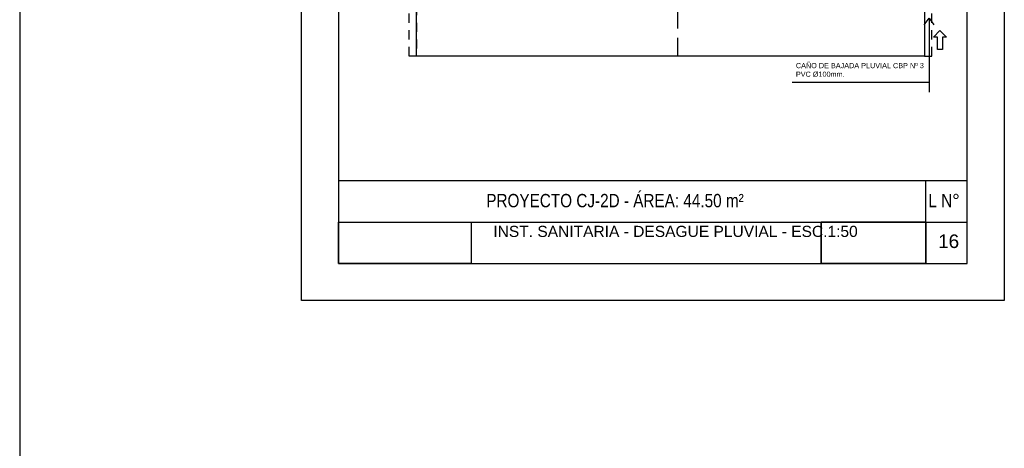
# Model space of a CAD drawing. Header units: millimetres. Extents: x 201 to 840, y 135 to 685.
# Tile 194 of 219: x 377.04 to 390.32, y 328.84 to 334.63. Entities that reach past the tile are written whole.
import ezdxf

# ---------------------------------------------------------------- set-up
doc = ezdxf.new("R2010")
doc.units = ezdxf.units.MM
doc.linetypes.add('HIDDEN', pattern=[0.375, 0.25, -0.125])
doc.linetypes.add('HIDDEN2', pattern=[0.1875, 0.125, -0.0625])
for name, color, linetype in [('01', 1, 'Continuous'), ('DESAGÜE PLUVIAL', 4, 'Continuous'), ('LAMINA', 6, 'Continuous'), ('LLAMADAS', 1, 'Continuous'), ('piso', 1, 'Continuous'), ('pluvial', 30, 'Continuous'), ('PROYECCIONES', 2, 'Continuous'), ('TEXT', 4, 'Continuous'), ('TEXTO LAMINA', 2, 'Continuous'), ('texto sanitario', 3, 'Continuous')]:
    doc.layers.add(name, color=color, linetype=linetype)
doc.styles.add('ARIAL', font='arial.ttf', dxfattribs={"height": 0.06})
doc.styles.get("Standard").update_dxf_attribs({"font": 'arial.ttf'})
doc.dimstyles.new('05', dxfattribs={"dimscale": 0, "dimtxt": 0.09, "dimasz": 0.05, "dimexe": 0, "dimexo": 0, "dimgap": 0, "dimtad": 0, "dimzin": 0, "dimdsep": 46, "dimtxsty": 'Standard', "dimblk": 'OPEN90', "dimcen": 0.25, "dimclrd": 1, "dimclre": 1, "dimclrt": 3, "dimadec": 0, "dimazin": 0, "dimtfac": 1, "dimtofl": 0, "dimtmove": 2, "dimatfit": 3, "dimldrblk": 'BOXFILLED', "dimfxl": 1, "dimtolj": 1, "dimtzin": 0, "dimarcsym": 0})
picture_1 = doc.add_image_def('image1.jpg', size_in_pixel=(635, 198))
picture_2 = doc.add_image_def('image2.png', size_in_pixel=(322, 127))
picture_3 = doc.add_image_def('image5.jpg', size_in_pixel=(635, 198))
picture_4 = doc.add_image_def('image6.png', size_in_pixel=(322, 127))

msp = doc.modelspace()

# ---------------------------------------------------------------- linework, layer by layer
msp.add_lwpolyline([(380.8446548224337, 330.8373510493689), (380.8446548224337, 346.0849355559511), (390.321302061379, 346.0849355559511), (390.321302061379, 330.8373510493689)], close=True)
at = {"layer": 'DESAGÜE PLUVIAL', "color": 1, "ltscale": 0.01}
msp.add_lwpolyline([(389.4191404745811, 334.3899061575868), (389.3651578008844, 334.3899061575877), (389.452879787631, 334.4810689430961), (389.5406017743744, 334.3899061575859), (389.4866191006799, 334.3899061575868), (389.4866191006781, 334.2218698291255), (389.4191404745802, 334.2218698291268)], close=True, dxfattribs=at)
at = {"layer": 'LAMINA', "color": 2}
for p, q in [((389.821302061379, 332.4514874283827), (381.3446548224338, 332.4514874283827)), ((389.2624010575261, 331.3373510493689), (389.2624010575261, 332.4514874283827))]:
    msp.add_line(p, q, dxfattribs=at)
at = {"layer": 'LAMINA'}
for q in [(389.821302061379, 331.3373510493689), (389.8213020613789, 331.3373510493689)]:
    msp.add_line((381.3446548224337, 331.3373510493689), q, dxfattribs=at)
msp.add_lwpolyline([(389.821302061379, 331.3373510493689), (389.821302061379, 345.3849355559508), (381.3446548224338, 345.3849355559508), (381.3446548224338, 331.3373510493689)], close=True, dxfattribs=at)
at = {"layer": 'LAMINA', "color": 1}
msp.add_lwpolyline([(381.3446548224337, 331.8944192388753), (389.821302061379, 331.8944192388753)], dxfattribs=at)
at = {"layer": 'piso'}
msp.add_lwpolyline([(388.2444878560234, 343.6358309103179), (388.2444894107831, 337.8331068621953), (389.2444893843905, 337.8331068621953), (389.2444893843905, 337.8331068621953), (389.2444893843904, 334.1331068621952), (382.3944893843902, 334.1331068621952), (382.3944893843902, 343.6358309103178), (382.3944893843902, 343.6358309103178), (382.3944893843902, 343.6358309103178), (382.3944893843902, 343.6358309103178), (382.3944893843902, 343.6358309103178), (382.3944893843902, 343.6358309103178), (388.2444878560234, 343.6358309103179)], dxfattribs=at)
at = {"layer": 'pluvial', "color": 3, "linetype": 'HIDDEN2'}
msp.add_lwpolyline([(382.3944893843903, 343.2358309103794), (382.894489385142, 343.2358309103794), (382.894489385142, 343.1358309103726), (382.3944893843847, 343.1358309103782), (382.3944893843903, 334.1331068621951), (382.2944893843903, 334.1331068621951), (382.2944893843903, 343.6358309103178), (382.3944893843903, 343.6358309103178), (382.3944893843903, 343.2358309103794)], dxfattribs=at)
msp.add_lwpolyline([(389.3444909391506, 334.133106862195), (389.3444909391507, 337.8331068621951), (389.2444893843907, 337.8331068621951), (389.2444893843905, 334.133106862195)], close=True, dxfattribs=at)
at = {"layer": 'PROYECCIONES', "linetype": 'HIDDEN'}
msp.add_lwpolyline([(382.3944893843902, 334.1331068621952), (382.3944893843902, 343.6358309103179), (388.2444878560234, 343.6358309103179), (388.2444894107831, 337.8331068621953), (389.2444893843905, 337.8331068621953), (389.2444893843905, 334.1331068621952)], close=True, dxfattribs=at)
msp.add_lwpolyline([(385.9194893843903, 334.1331068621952), (385.9194893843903, 343.6358309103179)], dxfattribs=at)
at = {"layer": 'TEXT', "color": 1, "ltscale": 0.01}
msp.add_line((377.0447585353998, 375.8956196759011), (377.0447585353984, 273.5482109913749), dxfattribs=at)
at = {"layer": 'TEXTO LAMINA'}
msp.add_lwpolyline([(387.8499919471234, 331.3373510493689), (389.2624010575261, 331.3373510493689), (389.2624010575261, 331.8944192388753), (387.8499919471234, 331.8944192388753)], close=True, dxfattribs=at)

# ---------------------------------------------------------------- texts
at = {"layer": 'TEXTO LAMINA', "color": 4, "style": 'ARIAL'}
msp.add_text('16', height=0.1824432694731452, dxfattribs=at).set_placement((389.4285744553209, 331.5458885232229))
at = {"layer": 'TEXTO LAMINA', "char_height": 0.18, "attachment_point": 1, "style": 'ARIAL'}
for s, width, insert in [('{\\fTechnic|b0|i0|c2|p2;PROYECTO CJ-2D - ÁREA: 44.50 m²}', 4.338060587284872, (383.3361705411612, 332.2754754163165)), ('{\\fTechnic|b0|i0|c2|p2;L N°}', 0.5399213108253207, (389.2985142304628, 332.2754754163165))]:
    msp.add_mtext_dynamic_manual_height_columns(s, width=width, gutter_width=12.5, heights=[0], dxfattribs=dict(at, insert=insert))
at = {"layer": 'TEXTO LAMINA', "color": 2, "insert": (383.4312354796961, 331.8451372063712), "char_height": 0.15, "attachment_point": 1, "style": 'ARIAL'}
msp.add_mtext_dynamic_manual_height_columns('INST. SANITARIA - DESAGUE PLUVIAL - ESC.1:50', width=4.656547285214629, gutter_width=12.5, heights=[0], dxfattribs=at)
at = {"layer": 'texto sanitario', "ltscale": 0.01, "insert": (387.5111007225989, 334.042173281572), "char_height": 0.07, "width": 1.79710783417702, "attachment_point": 1, "style": 'ARIAL'}
msp.add_mtext('CAÑO DE BAJADA PLUVIAL CBP Nº 3 \\PPVC Ø100mm.', dxfattribs=at)

# ---------------------------------------------------------------- pictures from other files: only their frames are drawn
at = {"layer": '01'}
image = msp.add_image(picture_3, insert=(381.3446548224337, 331.3373510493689), size_in_units=(1.7865570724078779, 0.5570681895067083), dxfattribs=at)
image.dxf.flags = 7
image = msp.add_image(picture_4, insert=(387.8499919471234, 331.3373510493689), size_in_units=(1.4124091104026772, 0.557068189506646), dxfattribs=at)
image.dxf.flags = 7
at = {"layer": 'TEXTO LAMINA'}
image = msp.add_image(picture_1, insert=(381.3446548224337, 331.3373510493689), size_in_units=(1.786557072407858, 0.5570681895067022), rotation=-1.4033418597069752e-14, dxfattribs=at)
image.dxf.flags = 7
image = msp.add_image(picture_2, insert=(387.8499919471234, 331.3373510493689), size_in_units=(1.4124091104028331, 0.5570681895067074), rotation=-1.403341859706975e-14, dxfattribs=at)
image.dxf.flags = 7

# ---------------------------------------------------------------- leaders
at = {"layer": 'LLAMADAS'}
msp.add_leader([(389.3062905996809, 334.6479542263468), (389.3062905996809, 333.7786124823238), (387.4608258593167, 333.7786124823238)], dimstyle='05', override={"dimscale": 1, "dimasz": 0.09, "dimldrblk": 'OPEN90'}, dxfattribs=at)

doc.saveas('drawing.dxf')
